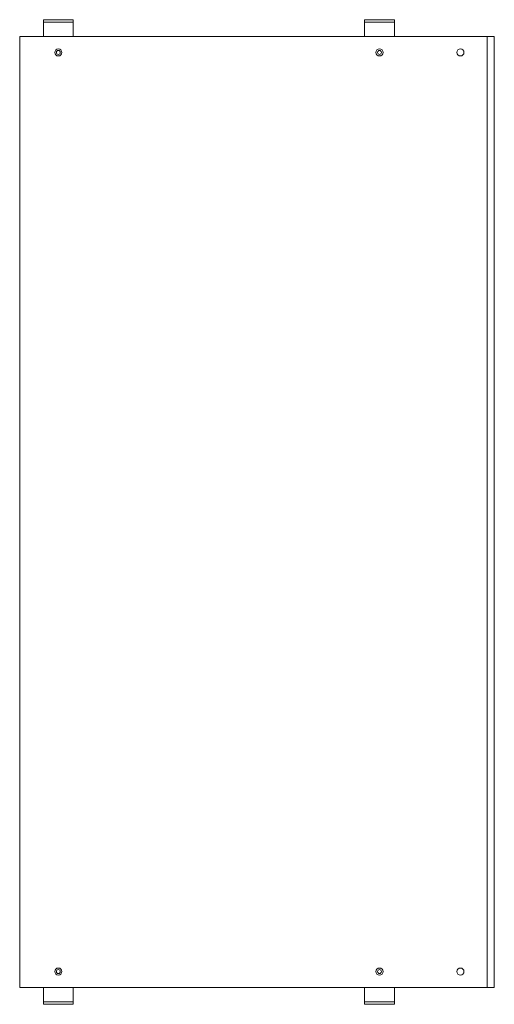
# Model space of a CAD drawing. Header units: millimetres. Extents: x -18 to 381, y -692 to 136.
import ezdxf

# ---------------------------------------------------------------- set-up
doc = ezdxf.new("R2010")
doc.units = ezdxf.units.MM

msp = doc.modelspace()

# ---------------------------------------------------------------- linework, layer by layer
at = {"color": 0, "linetype": 'Continuous', "lineweight": 0}
for p, q in [((4.72, 135.83), (1.72, 135.83)), ((1.72, 133.83), (1.72, 135.83)), ((1.72, 133.83), (4.72, 133.83)), ((1.72, 131.83), (1.72, 133.83)), ((23.72, 135.83), (4.72, 135.83)), ((23.72, 133.83), (4.72, 133.83)), ((26.72, 135.83), (23.72, 135.83)), ((23.72, 133.83), (26.72, 133.83)), ((26.72, 133.83), (26.72, 135.83)), ((26.72, 133.83), (26.72, 131.83)), ((274.72, 135.83), (271.72, 135.83)), ((271.72, 133.83), (271.72, 135.83)), ((271.72, 133.83), (274.72, 133.83)), ((271.72, 131.83), (271.72, 133.83)), ((293.72, 135.83), (274.72, 135.83)), ((293.72, 133.83), (274.72, 133.83)), ((296.72, 135.83), (293.72, 135.83)), ((293.72, 133.83), (296.72, 133.83)), ((296.72, 133.83), (296.72, 135.83)), ((296.72, 133.83), (296.72, 131.83)), ((1.72, 131.83), (1.72, 123.83)), ((26.72, 131.83), (26.72, 123.83)), ((271.72, 131.83), (271.72, 123.83)), ((296.72, 131.83), (296.72, 123.83)), ((-18.28, 121.83), (-18.28, -678.17)), ((-15.03, 121.83), (-18.28, 121.83)), ((-15.03, 121.83), (372.72, 121.83)), ((1.72, 121.83), (1.72, 123.83)), ((26.72, 123.83), (26.72, 121.83)), ((271.72, 121.83), (271.72, 123.83)), ((296.72, 123.83), (296.72, 121.83)), ((372.72, 121.83), (374.72, 121.83)), ((374.72, 121.83), (374.72, -678.17)), ((380.72, 121.83), (374.72, 121.83)), ((380.72, 121.83), (380.72, -678.17)), ((-18.28, -678.17), (-15.03, -678.17)), ((-15.03, -678.17), (372.72, -678.17)), ((1.72, -680.17), (1.72, -678.17)), ((26.72, -678.17), (26.72, -680.17)), ((271.72, -680.17), (271.72, -678.17)), ((296.72, -678.17), (296.72, -680.17)), ((374.72, -678.17), (372.72, -678.17)), ((374.72, -678.17), (380.72, -678.17)), ((1.72, -688.17), (1.72, -680.17)), ((26.72, -688.17), (26.72, -680.17)), ((271.72, -688.17), (271.72, -680.17)), ((296.72, -688.17), (296.72, -680.17)), ((1.72, -690.17), (1.72, -688.17)), ((1.72, -690.17), (1.72, -692.17)), ((4.72, -690.17), (1.72, -690.17)), ((1.72, -692.17), (4.72, -692.17)), ((4.72, -690.17), (23.72, -690.17)), ((4.72, -692.17), (23.72, -692.17)), ((26.72, -690.17), (23.72, -690.17)), ((23.72, -692.17), (26.72, -692.17)), ((26.72, -688.17), (26.72, -690.17)), ((26.72, -690.17), (26.72, -692.17)), ((271.72, -690.17), (271.72, -688.17)), ((271.72, -690.17), (271.72, -692.17)), ((274.72, -690.17), (271.72, -690.17)), ((271.72, -692.17), (274.72, -692.17)), ((274.72, -690.17), (293.72, -690.17)), ((274.72, -692.17), (293.72, -692.17)), ((296.72, -690.17), (293.72, -690.17)), ((293.72, -692.17), (296.72, -692.17)), ((296.72, -688.17), (296.72, -690.17)), ((296.72, -690.17), (296.72, -692.17))]:
    msp.add_line(p, q, dxfattribs=at)
for centre, radius, start, end in [((14.22, 108.33), 3, 90, 270), ((14.22, 108.33), 1.65, 0, 180), ((14.22, 108.33), 1.65, 180, 0), ((14.22, 108.33), 3, 270, 90), ((284.22, 108.33), 3, 90, 270), ((284.22, 108.33), 1.65, 0, 180), ((284.22, 108.33), 1.65, 180, 0), ((284.22, 108.33), 3, 270, 90), ((352.22, 108.33), 3, 90, 270), ((352.22, 108.33), 3, 270, 90), ((14.22, -664.67), 3, 90, 270), ((14.22, -664.67), 3, 270, 90), ((284.22, -664.67), 3, 90, 270), ((284.22, -664.67), 3, 270, 90), ((352.22, -664.67), 3, 90, 270), ((352.22, -664.67), 3, 270, 90), ((14.22, -664.67), 1.65, 0, 180), ((14.22, -664.67), 1.65, 180, 0), ((284.22, -664.67), 1.65, 0, 180), ((284.22, -664.67), 1.65, 180, 0)]:
    msp.add_arc(centre, radius, start, end, dxfattribs=at)

doc.saveas('drawing.dxf')
